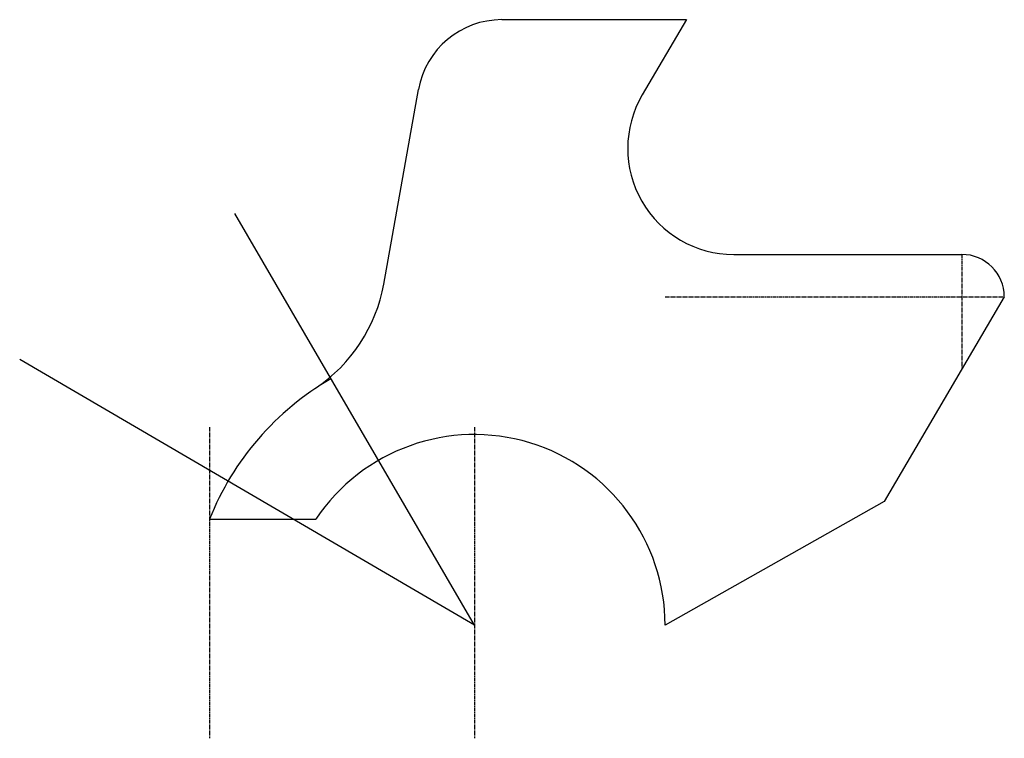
# Model space of a CAD drawing. Header units: inches. Extents: x -49 to 137, y -9 to 127.
import ezdxf

# ---------------------------------------------------------------- set-up
doc = ezdxf.new("R2010")
doc.units = ezdxf.units.IN
doc.header["$MEASUREMENT"] = 0
doc.linetypes.add('CENTER2', pattern=[1.125, 0.75, -0.125, 0.125, -0.125])
doc.layers.add('AXE', color=10, linetype='CENTER2')
doc.layers.add('CONTOUR', color=255, linetype='Continuous')

# ---------------------------------------------------------------- blocks, each defined once
blk = doc.blocks.new('tarek')
at = {"layer": 'CONTOUR'}
for p, q in [((42.18, 126.87), (76.98, 126.87)), ((76.98, 126.87), (68.66, 112.66)), ((19.87, 76.96), (26.43, 113.68)), ((85.92, 82.55), (128.98, 82.55)), ((136.98, 74.55), (114.29, 35.94)), ((114.29, 35.94), (72.98, 12.55)), ((-13.02, 32.55), (7.05, 32.55))]:
    blk.add_line(p, q, dxfattribs=at)
for centre, radius, start, end in [((42.18, 110.87), 16, 90, 169.876), ((85.92, 102.55), 20, 149.6605, 270), ((128.98, 74.55), 8, 0, 90), ((-9.66, 82.24), 30, 303.7935, 349.876), ((36.98, 12.55), 53.85, 120.1839, 158.1986), ((36.98, 12.55), 36, 0, 146.251)]:
    blk.add_arc(centre, radius, start, end, dxfattribs=at)

msp = doc.modelspace()

# ---------------------------------------------------------------- linework, layer by layer
at = {"layer": 'AXE'}
for p, q in [((128.98, 82.55), (128.98, 60.94)), ((72.98, 74.55), (136.98, 74.55)), ((-13.02, 49.92), (-13.02, -8.79)), ((36.98, 49.92), (36.98, -8.79))]:
    msp.add_line(p, q, dxfattribs=at)
at = {"layer": 'CONTOUR'}
for q in [(-8.25, 90.31), (-48.82, 62.73)]:
    msp.add_line((36.98, 12.55), q, dxfattribs=at)

# ---------------------------------------------------------------- block references
msp.add_blockref('tarek', (0, 0), dxfattribs=at)

doc.saveas('drawing.dxf')
